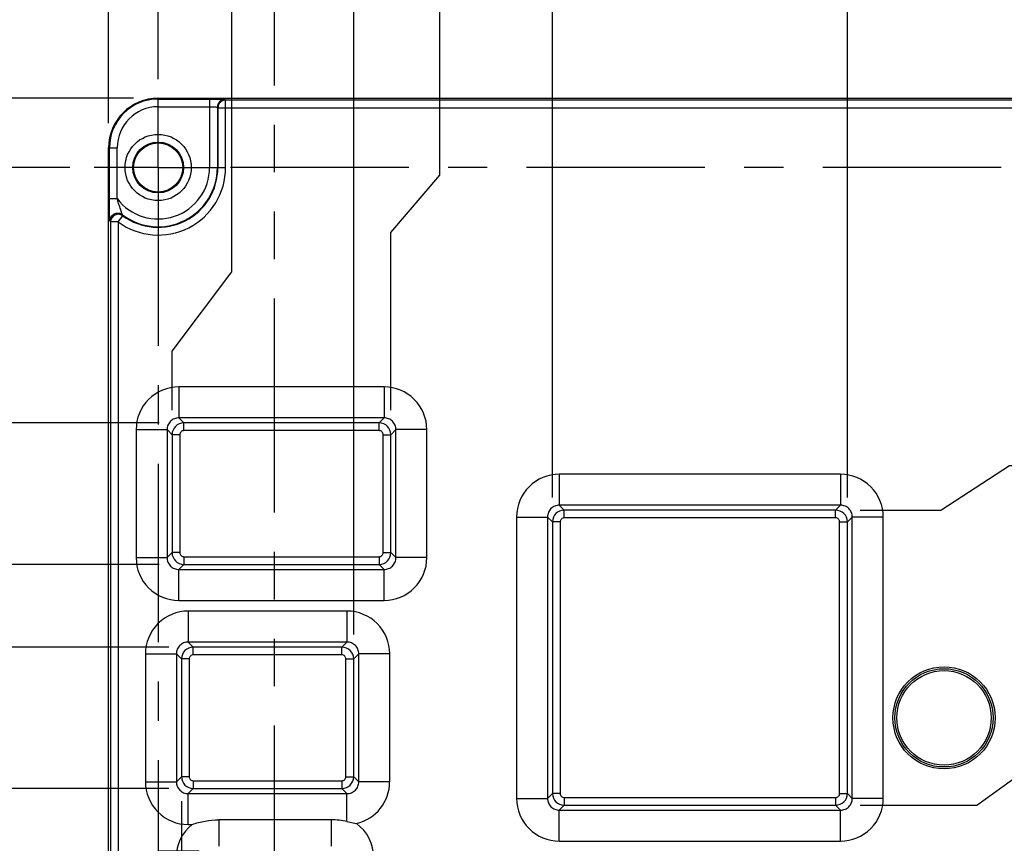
# Model space of a CAD drawing. Header units: inches. Extents: x 0 to 22, y 0 to 17.
# Tile 19 of 22: x 11.6 to 14.1, y 10.2 to 12.3. Entities that reach past the tile are written whole.
import ezdxf

# ---------------------------------------------------------------- set-up
doc = ezdxf.new("R2010")
doc.units = ezdxf.units.IN
doc.header["$LTSCALE"] = 1.21
doc.header["$MEASUREMENT"] = 0
doc.linetypes.add('CENTER', pattern=[0.6, 0.375, -0.075, 0.075, -0.075])
doc.linetypes.add('PHANTOM', pattern=[0.8, 0.45, -0.05, 0.1, -0.05, 0.1, -0.05])
doc.layers.get('0').update_dxf_attribs({"linetype": 'CONTINUOUS'})
for name, color, linetype in [('02___PRT_ALL_AXES', 7, 'CONTINUOUS'), ('DEFAULT_3', 7, 'PHANTOM'), ('DIMENSIONS', 7, 'CONTINUOUS')]:
    doc.layers.add(name, color=color, linetype=linetype)
doc.styles.get("Standard").update_dxf_attribs({"font": 'txt', "width": 0.8})
doc.dimstyles.new('DIMSTYLE_1', dxfattribs={"dimtxt": 0.15625, "dimasz": 0.1875, "dimexe": 0.125, "dimexo": 0.0625, "dimgap": 0.09, "dimtad": 0, "dimtih": 1, "dimtoh": 1, "dimzin": 4, "dimdsep": 46, "dimtxsty": 'STANDARD', "dimblk": '_FILLED', "dimblk1": '_FILLED', "dimblk2": '_FILLED', "dimcen": 0.09, "dimadec": 0, "dimazin": 0, "dimtfac": 1, "dimtofl": 0, "dimtmove": 0, "dimatfit": 3, "dimldrblk": '_FILLED', "dimfxl": 1, "dimtolj": 1, "dimtzin": 4, "dimarcsym": 0})

# ---------------------------------------------------------------- blocks, each defined once
blk = doc.blocks.new('*D0')
at = {"layer": 'DIMENSIONS', "color": 2, "linetype": 'CONTINUOUS'}
blk.add_line((11.913, 12.1052), (11.913, 12.7283), dxfattribs=at)
at = {"layer": 'DIMENSIONS', "color": 2, "linetype": 'CONTINUOUS', "insert": (11.8349, 12.8064), "char_height": 0.15625, "width": 1.28125, "attachment_point": 1, "rotation": 90, "line_spacing_factor": 0.9}
blk.add_mtext('.126{\\Ftxt.shx;\\W1.000000;\\H0.156250; }[3.2]', dxfattribs=at)
blk = doc.blocks.new('_FILLED')
at = {"color": 0, "linetype": 'BYBLOCK'}
blk.add_solid([(0, 0), (-1, 0.167), (-1, -0.167)], dxfattribs=at)
blk = doc.blocks.new('*D1')
at = {"layer": 'DIMENSIONS', "color": 2, "linetype": 'CONTINUOUS'}
for p, q in [((11.6982, 12.5051), (11.6982, 12.7283)), ((11.787, 12.296), (11.6982, 12.5051)), ((11.787, 11.9929), (11.787, 12.296))]:
    blk.add_line(p, q, dxfattribs=at)
at = {"layer": 'DIMENSIONS', "color": 2, "linetype": 'CONTINUOUS', "insert": (11.6201, 12.8064), "char_height": 0.15625, "width": 1.03125, "attachment_point": 1, "rotation": 90, "line_spacing_factor": 0.9}
blk.add_mtext('.000{\\Ftxt.shx;\\W1.000000;\\H0.156250; }[0]', dxfattribs=at)
blk = doc.blocks.new('*D2')
at = {"layer": 'DIMENSIONS', "color": 2, "linetype": 'CONTINUOUS'}
for p, q in [((12.1005, 11.615), (12.1005, 12.7283)), ((11.9485, 11.4126), (12.1005, 11.615)), ((11.9485, 11.263), (11.9485, 11.4126))]:
    blk.add_line(p, q, dxfattribs=at)
at = {"layer": 'DIMENSIONS', "color": 2, "linetype": 'CONTINUOUS', "insert": (12.0224, 12.8064), "char_height": 0.15625, "width": 1.28125, "attachment_point": 1, "rotation": 90, "line_spacing_factor": 0.9}
blk.add_mtext('.161{\\Ftxt.shx;\\W1.000000;\\H0.156250; }[4.1]', dxfattribs=at)
blk = doc.blocks.new('*D3')
at = {"layer": 'DIMENSIONS', "color": 2, "linetype": 'CONTINUOUS'}
for p, q in [((11.9724, 10.2681), (11.9724, 9.3902)), ((11.9724, 9.3902), (11.8641, 9.3016)), ((11.8641, 9.3016), (11.8641, 8.2583))]:
    blk.add_line(p, q, dxfattribs=at)
at = {"layer": 'DIMENSIONS', "color": 2, "linetype": 'CONTINUOUS', "insert": (11.7859, 8.1802), "char_height": 0.15625, "width": 1.40625, "attachment_point": 3, "rotation": 90, "line_spacing_factor": 0.9}
blk.add_mtext('.185{\\Ftxt.shx;\\W1.000000;\\H0.156250; }[4.71]', dxfattribs=at)
blk = doc.blocks.new('*D5')
at = {"layer": 'DIMENSIONS', "color": 2, "linetype": 'CONTINUOUS'}
blk.add_line((12.9165, 11.0411), (12.9165, 12.7283), dxfattribs=at)
at = {"layer": 'DIMENSIONS', "color": 2, "linetype": 'CONTINUOUS', "insert": (12.8384, 12.8064), "char_height": 0.15625, "width": 1.65625, "attachment_point": 1, "rotation": 90, "line_spacing_factor": 0.9}
blk.add_mtext('1.129{\\Ftxt.shx;\\W1.000000;\\H0.156250; }[28.69]', dxfattribs=at)
blk = doc.blocks.new('*D8')
at = {"layer": 'DIMENSIONS', "color": 2, "linetype": 'CONTINUOUS'}
blk.add_line((12.4106, 10.6926), (12.4106, 12.7283), dxfattribs=at)
at = {"layer": 'DIMENSIONS', "color": 2, "linetype": 'CONTINUOUS', "insert": (12.3325, 12.8064), "char_height": 0.15625, "width": 1.53125, "attachment_point": 1, "rotation": 90, "line_spacing_factor": 0.9}
blk.add_mtext('.624{\\Ftxt.shx;\\W1.000000;\\H0.156250; }[15.84]', dxfattribs=at)
blk = doc.blocks.new('*D9')
at = {"layer": 'DIMENSIONS', "color": 2, "linetype": 'CONTINUOUS'}
for p, q in [((12.6295, 11.8605), (12.6295, 12.7283)), ((12.5054, 11.7152), (12.6295, 11.8605)), ((12.5054, 11.263), (12.5054, 11.7152))]:
    blk.add_line(p, q, dxfattribs=at)
at = {"layer": 'DIMENSIONS', "color": 2, "linetype": 'CONTINUOUS', "insert": (12.5514, 12.8064), "char_height": 0.15625, "width": 1.53125, "attachment_point": 1, "rotation": 90, "line_spacing_factor": 0.9}
blk.add_mtext('.718{\\Ftxt.shx;\\W1.000000;\\H0.156250; }[18.25]', dxfattribs=at)
blk = doc.blocks.new('*D10')
at = {"layer": 'DIMENSIONS', "color": 2, "linetype": 'CONTINUOUS'}
blk.add_line((13.6671, 11.0411), (13.6671, 12.7283), dxfattribs=at)
at = {"layer": 'DIMENSIONS', "color": 2, "linetype": 'CONTINUOUS', "insert": (13.589, 12.8064), "char_height": 0.15625, "width": 1.65625, "attachment_point": 1, "rotation": 90, "line_spacing_factor": 0.9}
blk.add_mtext('1.880{\\Ftxt.shx;\\W1.000000;\\H0.156250; }[47.75]', dxfattribs=at)
blk = doc.blocks.new('*D16')
at = {"layer": 'DIMENSIONS', "color": 2, "linetype": 'CONTINUOUS'}
blk.add_line((14.2066, 10.9483), (14.2066, 12.7283), dxfattribs=at)
at = {"layer": 'DIMENSIONS', "color": 2, "linetype": 'CONTINUOUS', "insert": (14.1285, 12.8064), "char_height": 0.15625, "width": 1.65625, "attachment_point": 1, "rotation": 90, "line_spacing_factor": 0.9}
blk.add_mtext('2.420{\\Ftxt.shx;\\W1.000000;\\H0.156250; }[61.46]', dxfattribs=at)
blk = doc.blocks.new('*D17')
at = {"layer": 'DIMENSIONS', "color": 2, "linetype": 'CONTINUOUS'}
blk.add_line((14.4842, 10.9483), (14.4842, 12.7283), dxfattribs=at)
at = {"layer": 'DIMENSIONS', "color": 2, "linetype": 'CONTINUOUS', "insert": (14.4061, 12.8064), "char_height": 0.15625, "width": 1.65625, "attachment_point": 1, "rotation": 90, "line_spacing_factor": 0.9}
blk.add_mtext('2.697{\\Ftxt.shx;\\W1.000000;\\H0.156250; }[68.51]', dxfattribs=at)
blk = doc.blocks.new('*D18')
at = {"layer": 'DIMENSIONS', "color": 2, "linetype": 'CONTINUOUS'}
blk.add_line((14.812, 12.1052), (14.812, 12.7283), dxfattribs=at)
at = {"layer": 'DIMENSIONS', "color": 2, "linetype": 'CONTINUOUS', "insert": (14.7339, 12.8064), "char_height": 0.15625, "width": 1.65625, "attachment_point": 1, "rotation": 90, "line_spacing_factor": 0.9}
blk.add_mtext('3.025{\\Ftxt.shx;\\W1.000000;\\H0.156250; }[76.84]', dxfattribs=at)
blk = doc.blocks.new('*D19')
at = {"layer": 'DIMENSIONS', "color": 2, "linetype": 'CONTINUOUS'}
blk.add_line((15.587, 11.9929), (15.587, 12.7283), dxfattribs=at)
at = {"layer": 'DIMENSIONS', "color": 2, "linetype": 'CONTINUOUS', "insert": (15.5089, 12.8064), "char_height": 0.15625, "width": 1.65625, "attachment_point": 1, "rotation": 90, "line_spacing_factor": 0.9}
blk.add_mtext('3.800{\\Ftxt.shx;\\W1.000000;\\H0.156250; }[96.52]', dxfattribs=at)
blk = doc.blocks.new('*D20')
at = {"layer": 'DIMENSIONS', "color": 2, "linetype": 'CONTINUOUS'}
blk.add_line((11.688, 11.8802), (11.1152, 11.8802), dxfattribs=at)
at = {"layer": 'DIMENSIONS', "color": 2, "linetype": 'CONTINUOUS', "insert": (11.037, 11.9583), "char_height": 0.15625, "width": 1.40625, "attachment_point": 3, "line_spacing_factor": 0.9}
blk.add_mtext('.176{\\Ftxt.shx;\\W1.000000;\\H0.156250; }[4.48]', dxfattribs=at)
blk = doc.blocks.new('*D21')
at = {"layer": 'DIMENSIONS', "color": 2, "linetype": 'CONTINUOUS'}
blk.add_line((11.8505, 12.0564), (11.1152, 12.0564), dxfattribs=at)
at = {"layer": 'DIMENSIONS', "color": 2, "linetype": 'CONTINUOUS', "insert": (11.037, 12.1345), "char_height": 0.15625, "width": 1.03125, "attachment_point": 3, "line_spacing_factor": 0.9}
blk.add_mtext('.000{\\Ftxt.shx;\\W1.000000;\\H0.156250; }[0]', dxfattribs=at)
blk = doc.blocks.new('*D22')
at = {"layer": 'DIMENSIONS', "color": 2, "linetype": 'CONTINUOUS'}
blk.add_line((11.916, 11.2305), (11.1152, 11.2305), dxfattribs=at)
at = {"layer": 'DIMENSIONS', "color": 2, "linetype": 'CONTINUOUS', "insert": (11.037, 11.3086), "char_height": 0.15625, "width": 1.53125, "attachment_point": 3, "line_spacing_factor": 0.9}
blk.add_mtext('.826{\\Ftxt.shx;\\W1.000000;\\H0.156250; }[20.98]', dxfattribs=at)
blk = doc.blocks.new('*D23')
at = {"layer": 'DIMENSIONS', "color": 2, "linetype": 'CONTINUOUS'}
blk.add_line((11.9398, 10.6601), (11.1152, 10.6601), dxfattribs=at)
at = {"layer": 'DIMENSIONS', "color": 2, "linetype": 'CONTINUOUS', "insert": (11.037, 10.7382), "char_height": 0.15625, "width": 1.65625, "attachment_point": 3, "line_spacing_factor": 0.9}
blk.add_mtext('1.396{\\Ftxt.shx;\\W1.000000;\\H0.156250; }[35.47]', dxfattribs=at)
blk = doc.blocks.new('*D24')
at = {"layer": 'DIMENSIONS', "color": 2, "linetype": 'CONTINUOUS'}
blk.add_line((11.916, 10.8705), (11.1152, 10.8705), dxfattribs=at)
at = {"layer": 'DIMENSIONS', "color": 2, "linetype": 'CONTINUOUS', "insert": (11.037, 10.9486), "char_height": 0.15625, "width": 1.65625, "attachment_point": 3, "line_spacing_factor": 0.9}
blk.add_mtext('1.186{\\Ftxt.shx;\\W1.000000;\\H0.156250; }[30.12]', dxfattribs=at)
blk = doc.blocks.new('*D25')
at = {"layer": 'DIMENSIONS', "color": 2, "linetype": 'CONTINUOUS'}
blk.add_line((11.9398, 10.3006), (11.1152, 10.3006), dxfattribs=at)
at = {"layer": 'DIMENSIONS', "color": 2, "linetype": 'CONTINUOUS', "insert": (11.037, 10.3787), "char_height": 0.15625, "width": 1.53125, "attachment_point": 3, "line_spacing_factor": 0.9}
blk.add_mtext('1.756{\\Ftxt.shx;\\W1.000000;\\H0.156250; }[44.6]', dxfattribs=at)
blk = doc.blocks.new('*D30')
at = {"layer": 'DIMENSIONS', "color": 2, "linetype": 'CONTINUOUS'}
for p, q in [((13.905, 11.0086), (14.0798, 11.1224)), ((14.0798, 11.1224), (16.2589, 11.1224)), ((13.6996, 11.0086), (13.905, 11.0086))]:
    blk.add_line(p, q, dxfattribs=at)
at = {"layer": 'DIMENSIONS', "color": 2, "linetype": 'CONTINUOUS', "insert": (16.337, 11.2005), "char_height": 0.15625, "width": 1.65625, "attachment_point": 1, "line_spacing_factor": 0.9}
blk.add_mtext('1.048{\\Ftxt.shx;\\W1.000000;\\H0.156250; }[26.62]', dxfattribs=at)
blk = doc.blocks.new('*D31')
at = {"layer": 'DIMENSIONS', "color": 2, "linetype": 'CONTINUOUS'}
for p, q in [((13.9966, 10.258), (14.197, 10.4034)), ((14.197, 10.4034), (16.2589, 10.4034)), ((13.6996, 10.258), (13.9966, 10.258))]:
    blk.add_line(p, q, dxfattribs=at)
at = {"layer": 'DIMENSIONS', "color": 2, "linetype": 'CONTINUOUS', "insert": (16.337, 10.4815), "char_height": 0.15625, "width": 1.65625, "attachment_point": 1, "line_spacing_factor": 0.9}
blk.add_mtext('1.798{\\Ftxt.shx;\\W1.000000;\\H0.156250; }[45.68]', dxfattribs=at)
blk = doc.blocks.new('*D32')
at = {"layer": 'DIMENSIONS', "color": 2, "linetype": 'CONTINUOUS'}
for p, q in [((13.6506, 9.8545), (13.8303, 9.8545)), ((13.8303, 9.8545), (13.8605, 9.8169)), ((13.8605, 9.8169), (16.2589, 9.8169))]:
    blk.add_line(p, q, dxfattribs=at)
at = {"layer": 'DIMENSIONS', "color": 2, "linetype": 'CONTINUOUS', "insert": (16.337, 9.8951), "char_height": 0.15625, "width": 1.65625, "attachment_point": 1, "line_spacing_factor": 0.9}
blk.add_mtext('2.202{\\Ftxt.shx;\\W1.000000;\\H0.156250; }[55.93]', dxfattribs=at)
blk = doc.blocks.new('*D33')
at = {"layer": 'DIMENSIONS', "color": 2, "linetype": 'CONTINUOUS'}
for p, q in [((13.1731, 9.8539), (13.2504, 9.8539)), ((13.2504, 9.8539), (13.3648, 9.4362)), ((13.3648, 9.4362), (16.2589, 9.4362))]:
    blk.add_line(p, q, dxfattribs=at)
at = {"layer": 'DIMENSIONS', "color": 2, "linetype": 'CONTINUOUS', "insert": (16.337, 9.5143), "char_height": 0.15625, "width": 1.65625, "attachment_point": 1, "line_spacing_factor": 0.9}
blk.add_mtext('2.203{\\Ftxt.shx;\\W1.000000;\\H0.156250; }[55.95]', dxfattribs=at)
blk = doc.blocks.new('*D34')
at = {"layer": 'DIMENSIONS', "color": 2, "linetype": 'CONTINUOUS'}
for p, q in [((13.1731, 9.6517), (13.2266, 9.6517)), ((13.2266, 9.6517), (13.3556, 9.2041)), ((13.3556, 9.2041), (16.2589, 9.2041))]:
    blk.add_line(p, q, dxfattribs=at)
at = {"layer": 'DIMENSIONS', "color": 2, "linetype": 'CONTINUOUS', "insert": (16.337, 9.2822), "char_height": 0.15625, "width": 1.65625, "attachment_point": 1, "line_spacing_factor": 0.9}
blk.add_mtext('2.405{\\Ftxt.shx;\\W1.000000;\\H0.156250; }[61.08]', dxfattribs=at)
blk = doc.blocks.new('*D35')
at = {"layer": 'DIMENSIONS', "color": 2, "linetype": 'CONTINUOUS'}
for p, q in [((13.6506, 9.6524), (13.7935, 9.6524)), ((13.7935, 9.6524), (13.8362, 9.6207)), ((13.8362, 9.6207), (16.2589, 9.6207))]:
    blk.add_line(p, q, dxfattribs=at)
at = {"layer": 'DIMENSIONS', "color": 2, "linetype": 'CONTINUOUS', "insert": (16.337, 9.6988), "char_height": 0.15625, "width": 1.65625, "attachment_point": 1, "line_spacing_factor": 0.9}
blk.add_mtext('2.404{\\Ftxt.shx;\\W1.000000;\\H0.156250; }[61.06]', dxfattribs=at)
blk = doc.blocks.new('*D36')
at = {"layer": 'DIMENSIONS', "color": 2, "linetype": 'CONTINUOUS'}
for p, q in [((11.9125, 10.1412), (11.8665, 10.0767)), ((12.0178, 10.1412), (11.9125, 10.1412)), ((11.8665, 10.0767), (11.1152, 10.0767))]:
    blk.add_line(p, q, dxfattribs=at)
at = {"layer": 'DIMENSIONS', "color": 2, "linetype": 'CONTINUOUS', "insert": (11.037, 10.1549), "char_height": 0.15625, "width": 1.65625, "attachment_point": 3, "line_spacing_factor": 0.9}
blk.add_mtext('1.915{\\Ftxt.shx;\\W1.000000;\\H0.156250; }[48.65]', dxfattribs=at)
blk = doc.blocks.new('*D37')
at = {"layer": 'DIMENSIONS', "color": 2, "linetype": 'CONTINUOUS'}
blk.add_line((12.0178, 9.8213), (11.1152, 9.8213), dxfattribs=at)
at = {"layer": 'DIMENSIONS', "color": 2, "linetype": 'CONTINUOUS', "insert": (11.037, 9.8994), "char_height": 0.15625, "width": 1.65625, "attachment_point": 3, "line_spacing_factor": 0.9}
blk.add_mtext('2.235{\\Ftxt.shx;\\W1.000000;\\H0.156250; }[56.77]', dxfattribs=at)
blk = doc.blocks.new('*D38')
at = {"layer": 'DIMENSIONS', "color": 2, "linetype": 'CONTINUOUS'}
for p, q in [((11.483, 9.1408), (11.1152, 9.1408)), ((11.5193, 9.0562), (11.483, 9.1408)), ((11.688, 9.0562), (11.5193, 9.0562))]:
    blk.add_line(p, q, dxfattribs=at)
at = {"layer": 'DIMENSIONS', "color": 2, "linetype": 'CONTINUOUS', "insert": (11.037, 9.2189), "char_height": 0.15625, "width": 1.65625, "attachment_point": 3, "line_spacing_factor": 0.9}
blk.add_mtext('3.000{\\Ftxt.shx;\\W1.000000;\\H0.156250; }[76.21]', dxfattribs=at)
blk = doc.blocks.new('*D39')
at = {"layer": 'DIMENSIONS', "color": 2, "linetype": 'CONTINUOUS'}
blk.add_line((11.8505, 8.9302), (11.1152, 8.9302), dxfattribs=at)
at = {"layer": 'DIMENSIONS', "color": 2, "linetype": 'CONTINUOUS', "insert": (11.037, 9.0083), "char_height": 0.15625, "width": 1.65625, "attachment_point": 3, "line_spacing_factor": 0.9}
blk.add_mtext('3.126{\\Ftxt.shx;\\W1.000000;\\H0.156250; }[79.41]', dxfattribs=at)

msp = doc.modelspace()

# ---------------------------------------------------------------- linework, layer by layer
at = {"color": 7, "linetype": 'CONTINUOUS'}
for p, q in [((11.913, 12.0347), (11.913, 12.0564)), ((11.913, 12.0564), (15.461, 12.0564)), ((11.913, 12.0543), (12.044, 12.0543)), ((12.044, 12.0543), (12.044, 11.8802)), ((12.0834, 12.053), (12.0848, 12.0516)), ((11.913, 12.0347), (12.044, 12.0347)), ((12.0637, 12.0333), (12.0637, 11.8802)), ((12.0637, 12.0333), (12.0651, 12.0319)), ((12.0651, 12.0319), (12.0651, 11.8802)), ((12.0651, 12.0319), (14.66, 12.0319)), ((12.0848, 11.8802), (12.0848, 12.0516)), ((14.6403, 12.0516), (12.0848, 12.0516)), ((11.787, 9.0562), (11.787, 11.9304)), ((11.787, 11.9304), (11.8088, 11.9304)), ((11.7891, 11.8009), (11.7891, 11.9304)), ((11.8088, 11.8009), (11.8088, 11.9304)), ((12.044, 11.8802), (12.0848, 11.8802)), ((11.7891, 11.8009), (11.8088, 11.8009)), ((11.8115, 11.7416), (11.8232, 11.7575)), ((11.7919, 11.7416), (11.7919, 9.1948)), ((11.8115, 11.7416), (11.7919, 11.7416)), ((11.8115, 11.7416), (11.8115, 9.1948)), ((11.9657, 11.322), (11.9657, 11.2433)), ((12.4881, 11.322), (11.9657, 11.322)), ((12.4881, 11.322), (12.4881, 11.2433)), ((11.9785, 11.2305), (11.9657, 11.2433)), ((12.4881, 11.2433), (11.9657, 11.2433)), ((11.9785, 11.2108), (11.9785, 11.2305)), ((12.4754, 11.2305), (11.9785, 11.2305)), ((12.4754, 11.2305), (12.4881, 11.2433)), ((12.4754, 11.2108), (12.4754, 11.2305)), ((11.857, 11.2133), (11.857, 10.8877)), ((11.857, 11.2133), (11.9357, 11.2133)), ((11.9357, 11.2133), (11.9357, 10.8877)), ((11.9485, 11.2005), (11.9357, 11.2133)), ((12.4754, 11.2108), (11.9785, 11.2108)), ((12.5054, 11.2005), (12.5181, 11.2133)), ((12.5181, 10.8877), (12.5181, 11.2133)), ((12.5968, 11.2133), (12.5181, 11.2133)), ((12.5968, 10.8877), (12.5968, 11.2133)), ((11.9485, 11.2005), (11.9485, 10.9005)), ((11.9682, 11.2005), (11.9485, 11.2005)), ((11.9682, 11.2005), (11.9682, 10.9005)), ((12.4857, 10.9005), (12.4857, 11.2005)), ((12.4857, 11.2005), (12.5054, 11.2005)), ((12.5054, 10.9005), (12.5054, 11.2005)), ((12.934, 11.0998), (12.934, 11.0211)), ((13.6496, 11.0998), (12.934, 11.0998)), ((13.6496, 11.0998), (13.6496, 11.0211)), ((12.9465, 11.0086), (12.934, 11.0211)), ((13.6496, 11.0211), (12.934, 11.0211)), ((12.9465, 10.9889), (12.9465, 11.0086)), ((13.6371, 11.0086), (12.9465, 11.0086)), ((13.6371, 11.0086), (13.6496, 11.0211)), ((13.6371, 10.9889), (13.6371, 11.0086)), ((12.8253, 10.9911), (12.8253, 10.2754)), ((12.8253, 10.9911), (12.904, 10.9911)), ((12.904, 10.9911), (12.904, 10.2754)), ((12.9165, 10.9786), (12.904, 10.9911)), ((12.9165, 10.9786), (12.9165, 10.2879)), ((12.9362, 10.9786), (12.9165, 10.9786)), ((12.9362, 10.9786), (12.9362, 10.2879)), ((13.6371, 10.9889), (12.9465, 10.9889)), ((13.6474, 10.2879), (13.6474, 10.9786)), ((13.6474, 10.9786), (13.6671, 10.9786)), ((13.6671, 10.9786), (13.6796, 10.9911)), ((13.6671, 10.2879), (13.6671, 10.9786)), ((13.6796, 10.2754), (13.6796, 10.9911)), ((13.7583, 10.9911), (13.6796, 10.9911)), ((13.7583, 10.2754), (13.7583, 10.9911)), ((11.9485, 10.9005), (11.9357, 10.8877)), ((11.9682, 10.9005), (11.9485, 10.9005)), ((12.4857, 10.9005), (12.5054, 10.9005)), ((12.5054, 10.9005), (12.5181, 10.8877)), ((11.857, 10.8877), (11.9357, 10.8877)), ((11.9785, 10.8902), (11.9785, 10.8705)), ((11.9785, 10.8902), (12.4754, 10.8902)), ((12.4754, 10.8902), (12.4754, 10.8705)), ((12.5968, 10.8877), (12.5181, 10.8877)), ((11.9785, 10.8705), (11.9657, 10.8577)), ((11.9657, 10.779), (11.9657, 10.8577)), ((11.9657, 10.8577), (12.4881, 10.8577)), ((11.9785, 10.8705), (12.4754, 10.8705)), ((12.4754, 10.8705), (12.4881, 10.8577)), ((12.4881, 10.779), (12.4881, 10.8577)), ((11.9657, 10.779), (12.4881, 10.779)), ((11.9894, 10.7518), (11.9894, 10.6731)), ((12.3936, 10.7518), (11.9894, 10.7518)), ((12.3936, 10.7518), (12.3936, 10.6731)), ((12.0023, 10.6601), (11.9894, 10.6731)), ((12.3936, 10.6731), (11.9894, 10.6731)), ((12.0023, 10.6404), (12.0023, 10.6601)), ((12.3806, 10.6601), (12.0023, 10.6601)), ((12.3806, 10.6601), (12.3936, 10.6731)), ((12.3806, 10.6404), (12.3806, 10.6601)), ((11.8807, 10.6431), (11.8807, 10.3176)), ((11.8807, 10.6431), (11.9594, 10.6431)), ((11.9594, 10.6431), (11.9594, 10.3176)), ((11.9724, 10.6301), (11.9594, 10.6431)), ((11.9724, 10.6301), (11.9724, 10.3306)), ((11.992, 10.6301), (11.9724, 10.6301)), ((11.992, 10.6301), (11.992, 10.3306)), ((12.3806, 10.6404), (12.0023, 10.6404)), ((12.3909, 10.3306), (12.3909, 10.6301)), ((12.3909, 10.6301), (12.4106, 10.6301)), ((12.4106, 10.6301), (12.4236, 10.6431)), ((12.4106, 10.3306), (12.4106, 10.6301)), ((12.4236, 10.3176), (12.4236, 10.6431)), ((12.5023, 10.6431), (12.4236, 10.6431)), ((12.5023, 10.3176), (12.5023, 10.6431)), ((11.9724, 10.3306), (11.9594, 10.3176)), ((11.992, 10.3306), (11.9724, 10.3306)), ((12.3909, 10.3306), (12.4106, 10.3306)), ((12.4106, 10.3306), (12.4236, 10.3176)), ((11.8807, 10.3176), (11.9594, 10.3176)), ((12.0023, 10.3006), (11.9894, 10.2876)), ((12.0023, 10.3203), (12.0023, 10.3006)), ((12.0023, 10.3203), (12.3806, 10.3203)), ((12.0023, 10.3006), (12.3806, 10.3006)), ((12.3806, 10.3203), (12.3806, 10.3006)), ((12.3806, 10.3006), (12.3936, 10.2876)), ((12.5023, 10.3176), (12.4236, 10.3176)), ((11.9894, 10.2089), (11.9894, 10.2876)), ((11.9894, 10.2876), (12.3936, 10.2876)), ((12.3936, 10.2166), (12.3936, 10.2876)), ((12.8253, 10.2754), (12.904, 10.2754)), ((12.9165, 10.2879), (12.904, 10.2754)), ((12.9362, 10.2879), (12.9165, 10.2879)), ((12.9465, 10.2776), (12.9465, 10.258)), ((12.9465, 10.2776), (13.6371, 10.2776)), ((13.6371, 10.2776), (13.6371, 10.258)), ((13.6474, 10.2879), (13.6671, 10.2879)), ((13.6671, 10.2879), (13.6796, 10.2754)), ((13.7583, 10.2754), (13.6796, 10.2754)), ((12.9465, 10.258), (12.934, 10.2455)), ((12.9465, 10.258), (13.6371, 10.258)), ((13.6371, 10.258), (13.6496, 10.2455)), ((12.934, 10.1668), (12.934, 10.2455)), ((12.934, 10.2455), (13.6496, 10.2455)), ((13.6496, 10.1668), (13.6496, 10.2455)), ((11.9894, 10.2089), (11.9994, 10.2089)), ((12.0673, 10.2209), (12.0673, 10.1541)), ((12.3531, 10.2209), (12.0673, 10.2209)), ((12.3531, 10.2209), (12.3531, 10.1541)), ((12.3936, 10.2166), (12.4176, 10.2116)), ((12.934, 10.1668), (13.6496, 10.1668))]:
    msp.add_line(p, q, dxfattribs=at)
for centre, radius in [((11.913, 11.8802), 0.0843), ((11.913, 11.8802), 0.0646), ((11.913, 11.8802), 0.0625), ((13.913, 10.4802), 0.1299), ((13.913, 10.4802), 0.125), ((13.913, 10.4802), 0.1201)]:
    msp.add_circle(centre, radius, dxfattribs=at)
for centre, radius, start, end in [((11.913, 11.9304), 0.126, 90, 180), ((11.913, 11.9304), 0.1239, 90, 180), ((12.0834, 12.0333), 0.0197, 90.0826, 179.9174), ((11.913, 11.9304), 0.1042, 90, 180), ((12.0848, 12.0319), 0.0197, 90.0826, 179.9174), ((11.913, 11.8802), 0.131, 217.2702, 360), ((11.913, 11.8802), 0.1718, 233.7797, 360), ((11.913, 11.8802), 0.1507, 232.8302, 360), ((11.913, 11.8802), 0.1521, 233.7797, 360), ((11.8116, 11.7416), 0.0197, 53.9914, 179.7884), ((12.1458, 11.901), 0.3531, 203.5123, 203.9802), ((12.1332, 11.9148), 0.3828, 206.4156, 206.8904), ((11.9657, 11.2133), 0.1087, 89.9883, 180.0115), ((12.4881, 11.2133), 0.1087, 359.9883, 90.0115), ((11.9785, 11.2005), 0.03, 90.0577, 179.9469), ((12.4753, 11.2005), 0.03, 0.0577, 89.9469), ((11.9785, 11.2005), 0.0103, 89.9994, 180.0006), ((12.4754, 11.2005), 0.0103, 359.9994, 90.0006), ((12.934, 10.9911), 0.1087, 89.9883, 180.0115), ((13.6496, 10.9911), 0.1087, 359.9883, 90.0115), ((12.9465, 10.9786), 0.03, 90.0577, 179.9469), ((13.6371, 10.9786), 0.03, 0.0577, 89.9469), ((12.9465, 10.9786), 0.0103, 89.9994, 180.0006), ((13.6371, 10.9786), 0.0103, 359.9994, 90.0006), ((11.9785, 10.9005), 0.03, 180.0577, 269.9469), ((11.9785, 10.9005), 0.0103, 179.9994, 270.0006), ((12.4753, 10.9005), 0.03, 270.0577, 359.9469), ((12.4754, 10.9005), 0.0103, 269.9994, 0.0006), ((11.9657, 10.8877), 0.1087, 179.9883, 270.0115), ((12.4881, 10.8877), 0.1087, 269.9883, 0.0115), ((11.9894, 10.6431), 0.1087, 89.9883, 180.0115), ((12.3936, 10.6431), 0.1087, 359.9883, 90.0115), ((12.0024, 10.6301), 0.03, 90.0577, 179.9469), ((12.3806, 10.6301), 0.03, 0.0577, 89.9469), ((12.0023, 10.6301), 0.0103, 89.9994, 180.0006), ((12.3806, 10.6301), 0.0103, 359.9994, 90.0006), ((12.0024, 10.3306), 0.03, 180.0577, 269.9469), ((12.0023, 10.3306), 0.0103, 179.9994, 270.0006), ((12.3806, 10.3306), 0.03, 270.0577, 359.9469), ((12.3806, 10.3306), 0.0103, 269.9994, 0.0006), ((11.9894, 10.3176), 0.1087, 179.9883, 270.0115), ((12.3936, 10.3176), 0.1086, 282.7267, 0.0154), ((12.934, 10.2754), 0.1087, 179.9883, 270.0115), ((12.9465, 10.288), 0.03, 180.0577, 269.9469), ((12.9465, 10.2879), 0.0103, 179.9994, 270.0006), ((13.6371, 10.288), 0.03, 270.0577, 359.9469), ((13.6371, 10.2879), 0.0103, 269.9994, 0.0006), ((13.6496, 10.2754), 0.1087, 269.9883, 0.0115), ((12.0673, 10.1241), 0.1086, 128.6787, 180.012), ((12.353, 10.0235), 0.1973, 78.1225, 89.9609), ((12.3531, 10.1241), 0.1087, 359.9901, 53.6308)]:
    msp.add_arc(centre, radius, start, end, dxfattribs=at)
for points, knots in [([(12.044, 12.0543), (12.0489, 12.0543), (12.0561, 12.0543), (12.0652, 12.0541), (12.071, 12.054), (12.0759, 12.0538), (12.0792, 12.0536), (12.0812, 12.0534), (12.0823, 12.0533), (12.0829, 12.0532), (12.0833, 12.0531), (12.0834, 12.053)], [0, 0, 0, 0, 0.374341, 0.544204, 0.694067, 0.818524, 0.912947, 0.947823, 0.974017, 0.991388, 1, 1, 1, 1]), ([(12.044, 12.0347), (12.0465, 12.0347), (12.0501, 12.0346), (12.0546, 12.0344), (12.0575, 12.0343), (12.06, 12.0341), (12.0618, 12.0339), (12.0629, 12.0337), (12.0636, 12.0335), (12.0637, 12.0333)], [0, 0, 0, 0, 0.373007, 0.542256, 0.691609, 0.81575, 0.91019, 0.971873, 1, 1, 1, 1]), ([(11.7905, 11.7445), (11.7903, 11.7447), (11.7903, 11.7454), (11.7901, 11.7467), (11.79, 11.7486), (11.7898, 11.7522), (11.7896, 11.7577), (11.7894, 11.7651), (11.7893, 11.7735), (11.7892, 11.7855), (11.7891, 11.7947), (11.7891, 11.8009)], [0, 0, 0, 0, 0.012213, 0.035947, 0.070408, 0.114461, 0.22624, 0.361391, 0.511621, 0.670755, 1, 1, 1, 1]), ([(11.822, 11.7602), (11.8219, 11.7604), (11.8216, 11.7611), (11.8211, 11.7624), (11.8204, 11.7642), (11.8194, 11.7673), (11.818, 11.7716), (11.8162, 11.7771), (11.8143, 11.7829), (11.8118, 11.7909), (11.81, 11.7969), (11.8088, 11.8009)], [0, 0, 0, 0, 0.018324, 0.052545, 0.098816, 0.153648, 0.279313, 0.416762, 0.559884, 0.705687, 1, 1, 1, 1]), ([(11.7905, 11.7445), (11.7905, 11.7481), (11.7925, 11.7554), (11.8009, 11.763), (11.8121, 11.7651), (11.8191, 11.7623), (11.822, 11.7602)], [0, 0, 0, 0, 0.249878, 0.5, 0.750122, 1, 1, 1, 1]), ([(11.9657, 11.2433), (11.9618, 11.2433), (11.9539, 11.2418), (11.9439, 11.2351), (11.9372, 11.2251), (11.9357, 11.2172), (11.9357, 11.2133)], [0, 0, 0, 0, 0.249744, 0.499999, 0.750255, 1, 1, 1, 1]), ([(12.5181, 11.2133), (12.5181, 11.2172), (12.5166, 11.2251), (12.5099, 11.2351), (12.4999, 11.2418), (12.492, 11.2433), (12.4881, 11.2433)], [0, 0, 0, 0, 0.249744, 0.499999, 0.750255, 1, 1, 1, 1]), ([(12.934, 11.0211), (12.9301, 11.0211), (12.9222, 11.0195), (12.9122, 11.0129), (12.9055, 11.0029), (12.904, 10.995), (12.904, 10.9911)], [0, 0, 0, 0, 0.249744, 0.499999, 0.750255, 1, 1, 1, 1]), ([(13.6796, 10.9911), (13.6796, 10.995), (13.6781, 11.0029), (13.6714, 11.0129), (13.6614, 11.0195), (13.6535, 11.0211), (13.6496, 11.0211)], [0, 0, 0, 0, 0.249744, 0.499999, 0.750255, 1, 1, 1, 1]), ([(11.9357, 10.8877), (11.9357, 10.8838), (11.9372, 10.8759), (11.9439, 10.8659), (11.9539, 10.8593), (11.9618, 10.8577), (11.9657, 10.8577)], [0, 0, 0, 0, 0.249744, 0.499999, 0.750255, 1, 1, 1, 1]), ([(12.4881, 10.8577), (12.492, 10.8577), (12.4999, 10.8593), (12.5099, 10.8659), (12.5166, 10.8759), (12.5181, 10.8838), (12.5181, 10.8877)], [0, 0, 0, 0, 0.249744, 0.499999, 0.750255, 1, 1, 1, 1]), ([(11.9894, 10.6731), (11.9855, 10.6731), (11.9776, 10.6715), (11.9676, 10.6649), (11.9609, 10.6549), (11.9594, 10.647), (11.9594, 10.6431)], [0, 0, 0, 0, 0.249744, 0.499999, 0.750255, 1, 1, 1, 1]), ([(12.4236, 10.6431), (12.4236, 10.647), (12.4221, 10.6549), (12.4154, 10.6649), (12.4054, 10.6715), (12.3975, 10.6731), (12.3936, 10.6731)], [0, 0, 0, 0, 0.249744, 0.499999, 0.750255, 1, 1, 1, 1]), ([(11.9594, 10.3176), (11.9594, 10.3137), (11.9609, 10.3058), (11.9676, 10.2958), (11.9776, 10.2891), (11.9855, 10.2876), (11.9894, 10.2876)], [0, 0, 0, 0, 0.249744, 0.499999, 0.750255, 1, 1, 1, 1]), ([(12.3936, 10.2876), (12.3975, 10.2876), (12.4054, 10.2891), (12.4154, 10.2958), (12.4221, 10.3058), (12.4236, 10.3137), (12.4236, 10.3176)], [0, 0, 0, 0, 0.249744, 0.499999, 0.750255, 1, 1, 1, 1]), ([(12.904, 10.2754), (12.904, 10.2715), (12.9055, 10.2636), (12.9122, 10.2536), (12.9222, 10.247), (12.9301, 10.2454), (12.934, 10.2455)], [0, 0, 0, 0, 0.249744, 0.499999, 0.750255, 1, 1, 1, 1]), ([(13.6496, 10.2455), (13.6535, 10.2454), (13.6614, 10.247), (13.6714, 10.2536), (13.6781, 10.2636), (13.6796, 10.2715), (13.6796, 10.2754)], [0, 0, 0, 0, 0.249744, 0.499999, 0.750255, 1, 1, 1, 1]), ([(11.9994, 10.2089), (12.0103, 10.2127), (12.0327, 10.2188), (12.0558, 10.2209), (12.0673, 10.2209)], [0, 0, 0, 0, 0.500011, 1, 1, 1, 1])]:
    msp.add_open_spline(points, degree=3, knots=knots, dxfattribs=at)
at = {"layer": '02___PRT_ALL_AXES', "color": 7, "linetype": 'CENTER'}
for p, q in [((11.913, 11.8802), (11.913, 12.0427)), ((11.913, 11.8802), (11.7505, 11.8802)), ((11.913, 11.8802), (11.913, 9.17)), ((11.913, 11.8802), (12.0755, 11.8802)), ((14.812, 11.8802), (12.078, 11.8802))]:
    msp.add_line(p, q, dxfattribs=at)
at = {"layer": 'DEFAULT_3', "color": 7, "linetype": 'PHANTOM'}
msp.add_line((12.2083, 14.8064), (12.2083, 6.1802), dxfattribs=at)

# ---------------------------------------------------------------- dimensions: what is measured, and where the dimension line sits
at = {"layer": 'DIMENSIONS', "color": 2, "linetype": 'CONTINUOUS'}
for feature_location, offset, dtype, origin, picture, middle in [((12.9165, 11.0411), (0, 1.6872), 1, (11.787, 10.9786), '*D5', (12.9165, 13.6345)), ((13.6671, 11.0411), (0, 1.6872), 1, (11.787, 10.9786), '*D10', (13.6671, 13.6345)), ((14.2066, 10.9483), (0, 1.78), 1, (11.787, 10.8858), '*D16', (14.2066, 13.6345)), ((14.4842, 10.9483), (0, 1.78), 1, (11.787, 10.8858), '*D17', (14.4842, 13.6345)), ((14.8120372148, 12.1052151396), (0, 0.623075), 1, (11.7870372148, 12.0427151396), '*D18', (14.8120372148, 13.6345401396)), ((15.587, 11.9929), (0, 0.7354), 1, (11.787, 11.9304), '*D19', (15.587, 13.6345)), ((12.4106, 10.6926), (0, 2.0357), 1, (11.787, 10.6301), '*D8', (12.4106, 13.572)), ((12.5054, 11.263), (0.1241, 1.4653), 0, (11.787, 11.2005), '*D9', (12.6295, 13.572)), ((11.913, 12.1052), (0, 0.6231), 1, (11.787, 11.9304), '*D0', (11.913, 13.447)), ((11.9485, 11.263), (0.1521, 1.4653), 0, (11.787, 11.2005), '*D2', (12.1005, 13.447)), ((11.787, 11.9929), (-0.0888, 0.7354), 0, (11.787, 11.9304), '*D1', (11.6982, 13.322)), ((11.8505372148, 12.0564151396), (-0.735375, 0), 0, (11.9130372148, 12.0564151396), '*D21', (10.5214122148, 12.0564151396)), ((11.9398, 10.6601), (-0.8247, 0), 0, (12.0023, 12.0564), '*D23', (10.2089, 10.6601)), ((11.916, 10.8705), (-0.8008, 0), 0, (11.9785, 12.0564), '*D24', (10.2089, 10.8705)), ((12.0178, 10.1412), (-0.9026, -0.0644), 0, (12.0803, 12.0564), '*D36', (10.2089, 10.0767)), ((12.0178, 9.8213), (-0.9026, 0), 0, (12.0803, 12.0564), '*D37', (10.2089, 9.8213)), ((11.688, 9.0562), (-0.5729, 0.0846), 0, (11.7505, 12.0564), '*D38', (10.2089, 9.1408)), ((11.8505, 8.9302), (-0.7354, 0), 0, (11.913, 12.0564), '*D39', (10.2089, 8.9302)), ((11.916, 11.2305), (-0.8008, 0), 0, (11.9785, 12.0564), '*D22', (10.2714, 11.2305)), ((11.9398, 10.3006), (-0.8247, 0), 0, (12.0023, 12.0564), '*D25', (10.2714, 10.3006)), ((11.688, 11.8802), (-0.5729, 0), 0, (11.913, 12.0564), '*D20', (10.3339, 11.8802)), ((13.1731, 9.8539), (3.0858, -0.4177), 0, (13.1106, 12.0564), '*D33', (17.1652, 9.4362)), ((13.1731, 9.6517), (3.0858, -0.4477), 0, (13.1106, 12.0564), '*D34', (17.1652, 9.2041)), ((13.6506, 9.8545), (2.6083, -0.0376), 0, (13.446, 12.0564), '*D32', (17.1652, 9.8169)), ((13.6506, 9.6524), (2.6083, -0.0317), 0, (13.446, 12.0564), '*D35', (17.1652, 9.6207)), ((13.6996, 11.0086), (2.5593, 0.1138), 0, (13.6371, 12.0564), '*D30', (17.1652, 11.1224)), ((13.6996, 10.258), (2.5593, 0.1454), 0, (13.6371, 12.0564), '*D31', (17.1652, 10.4034)), ((11.9724, 10.2681), (-0.1083, -2.0097), 0, (11.787, 10.3306), '*D3', (11.8641, 7.4771))]:
    dim = msp.add_ordinate_dim(feature_location=feature_location, offset=offset, dtype=dtype, origin=origin, dimstyle='DIMSTYLE_1', override={"dimtad": 1, "dimtih": 0, "dimtoh": 0}, dxfattribs=at)
    dim.commit()
    dim.dimension.update_dxf_attribs({"geometry": picture, "text_midpoint": middle})

doc.saveas('drawing.dxf')
